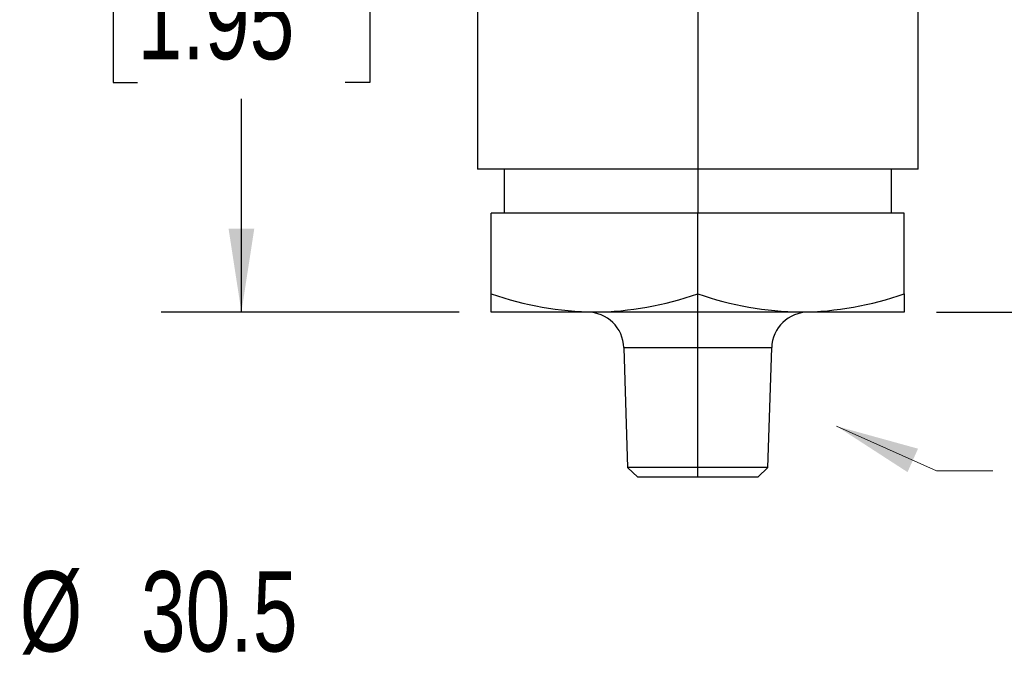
# Model space of a CAD drawing. Header units: millimetres. Extents: x 0 to 489, y 0 to 378.
# Tile 2 of 26: x 54 to 122, y 99 to 144. Entities that reach past the tile are written whole.
import ezdxf

# ---------------------------------------------------------------- set-up
doc = ezdxf.new("R2010")
doc.units = ezdxf.units.MM
doc.header["$LTSCALE"] = 1.75
doc.linetypes.add('CENTERX2', pattern=[20.32, 12.7, -2.54, 2.54, -2.54])
doc.layers.add('DIMENSIONS', color=140, linetype='Continuous', lineweight=25)
doc.layers.add('TEXT', color=140, linetype='Continuous', lineweight=25)
doc.styles.add('SLDTEXTSTYLE2', font='TXT', dxfattribs={"width": 0.75})
doc.dimstyles.new('SLDDIMSTYLE1', dxfattribs={"dimtxt": 5.55625, "dimasz": 5.7785, "dimexe": 0, "dimexo": 0.0625, "dimgap": 1.389063, "dimtad": 0, "dimtih": 1, "dimtoh": 1, "dimdec": 1, "dimrnd": 1e-09, "dimzin": 12, "dimdsep": 46, "dimtxsty": 'SLDTEXTSTYLE2', "dimsah": 1, "dimcen": 0, "dimadec": 0, "dimazin": 3, "dimtfac": 1, "dimtdec": 1, "dimtofl": 0, "dimtmove": 0, "dimatfit": 3, "dimfxl": 0, "dimfrac": 2, "dimtolj": 1, "dimtzin": 12, "dimarcsym": 0})
doc.dimstyles.new('SLDDIMSTYLE3', dxfattribs={"dimtxt": 5.55625, "dimasz": 5.7785, "dimexe": 0, "dimexo": 0.0625, "dimgap": 1.389063, "dimtad": 0, "dimtih": 1, "dimtoh": 1, "dimdec": 1, "dimrnd": 1e-09, "dimzin": 12, "dimdsep": 46, "dimtxsty": 'SLDTEXTSTYLE2', "dimsah": 1, "dimcen": 0.09, "dimadec": 0, "dimazin": 3, "dimtfac": 1, "dimtdec": 1, "dimtofl": 0, "dimtmove": 0, "dimatfit": 3, "dimfxl": 0, "dimfrac": 2, "dimtolj": 1, "dimtzin": 12, "dimarcsym": 0})

# ---------------------------------------------------------------- blocks, each defined once
blk = doc.blocks.new('_D_1')
at = {"layer": 'DIMENSIONS'}
for p, q in [((58.213, 97.375), (56.52, 97.375)), ((56.52, 97.375), (56.52, 88.554)), ((72.582, 97.375), (74.275, 97.375)), ((74.275, 97.375), (74.275, 88.554)), ((84.2, 97.375), (76.772, 97.375)), ((90.156, 91.419), (84.2, 97.375)), ((56.52, 88.554), (58.213, 88.554)), ((74.275, 88.554), (72.582, 88.554))]:
    blk.add_line(p, q, dxfattribs=at)
blk.add_solid([(90.156, 91.419), (86.698, 96.133), (85.441, 94.876)], dxfattribs=at)
at = {"layer": 'DIMENSIONS', "char_height": 5.5562, "attachment_point": 1, "style": 'SLDTEXTSTYLE2'}
for s, insert in [('%%c', (54.023, 105.666)), ('30.5', (62.403, 105.666)), ('1.20', (58.213, 95.716))]:
    blk.add_mtext(s, dxfattribs=dict(at, insert=insert))
blk = doc.blocks.new('_D_2')
at = {"layer": 'DIMENSIONS'}
for p, q in [((112.654, 178.22), (139.228, 178.22)), ((133.672, 178.22), (133.672, 160.906)), ((126.487, 150.872), (124.795, 150.872)), ((124.795, 150.872), (124.795, 142.052)), ((140.857, 150.872), (142.549, 150.872)), ((142.549, 150.872), (142.549, 142.052)), ((124.795, 142.052), (126.487, 142.052)), ((142.549, 142.052), (140.857, 142.052)), ((133.672, 123.61), (133.672, 140.923)), ((117.442, 123.61), (139.228, 123.61))]:
    blk.add_line(p, q, dxfattribs=at)
for points in [[(133.672, 178.22), (132.783, 172.441), (134.561, 172.441)], [(133.672, 123.61), (134.561, 129.388), (132.783, 129.388)]]:
    blk.add_solid(points, dxfattribs=at)
at = {"layer": 'DIMENSIONS', "char_height": 5.5562, "attachment_point": 1, "style": 'SLDTEXTSTYLE2'}
for s, insert in [('54.6', (126.487, 159.163)), ('2.15', (126.487, 149.214))]:
    blk.add_mtext(s, dxfattribs=dict(at, insert=insert))
blk = doc.blocks.new('_D_4')
at = {"layer": 'DIMENSIONS'}
for p, q in [((84.836, 173.14), (63.806, 173.14)), ((69.362, 173.14), (69.362, 158.366)), ((62.178, 148.332), (60.485, 148.332)), ((60.485, 148.332), (60.485, 139.512)), ((76.547, 148.332), (78.24, 148.332)), ((78.24, 148.332), (78.24, 139.512)), ((60.485, 139.512), (62.178, 139.512)), ((78.24, 139.512), (76.547, 139.512)), ((69.362, 123.61), (69.362, 138.383)), ((84.422, 123.61), (63.806, 123.61))]:
    blk.add_line(p, q, dxfattribs=at)
for points in [[(69.362, 173.14), (68.473, 167.361), (70.251, 167.361)], [(69.362, 123.61), (70.251, 129.388), (68.473, 129.388)]]:
    blk.add_solid(points, dxfattribs=at)
at = {"layer": 'DIMENSIONS', "char_height": 5.5562, "attachment_point": 1, "style": 'SLDTEXTSTYLE2'}
for s, insert in [('49.5', (62.178, 156.623)), ('1.95', (62.178, 146.674))]:
    blk.add_mtext(s, dxfattribs=dict(at, insert=insert))

msp = doc.modelspace()

# ---------------------------------------------------------------- linework, layer by layer
for p, q in [((85.692, 159.891), (85.692, 133.516)), ((100.932, 159.891), (100.932, 133.516)), ((116.172, 133.516), (116.172, 159.891)), ((100.932, 133.516), (85.692, 133.516)), ((87.534, 133.516), (87.534, 130.468)), ((116.172, 133.516), (100.932, 133.516)), ((100.932, 133.516), (100.932, 130.468)), ((114.331, 130.468), (114.331, 133.516)), ((86.645, 124.886), (86.645, 130.468)), ((100.932, 130.468), (86.645, 130.468)), ((100.932, 124.886), (100.932, 130.468)), ((115.22, 130.468), (100.932, 130.468)), ((115.22, 124.886), (115.22, 130.468)), ((86.645, 123.61), (86.645, 124.886)), ((100.932, 123.61), (100.932, 124.886)), ((115.22, 124.886), (115.22, 123.61)), ((93.788, 123.61), (86.645, 123.61)), ((100.932, 123.61), (93.788, 123.61)), ((108.076, 123.61), (100.932, 123.61)), ((100.932, 121.149), (100.932, 123.61)), ((115.22, 123.61), (108.076, 123.61)), ((95.82, 121.149), (96.079, 112.858)), ((100.932, 121.149), (95.82, 121.149)), ((100.932, 112.858), (100.932, 121.149)), ((106.044, 121.149), (100.932, 121.149)), ((105.786, 112.858), (106.044, 121.149)), ((96.079, 112.858), (96.778, 112.18)), ((100.932, 112.858), (96.079, 112.858)), ((105.786, 112.858), (100.932, 112.858)), ((100.932, 112.18), (100.932, 112.858)), ((105.086, 112.18), (105.786, 112.858)), ((100.932, 112.18), (96.778, 112.18)), ((105.086, 112.18), (100.932, 112.18))]:
    msp.add_line(p, q)
for centre, radius, start, end in [((94.146, 146.243), 22.636, 250.6481, 269.09574), ((93.454, 146.114), 22.507, 270.85061, 289.40554), ((108.433, 146.243), 22.636, 250.6481, 269.09574), ((107.742, 146.114), 22.507, 270.85061, 289.40554), ((93.281, 121.07), 2.54, 1.78817, 90), ((108.583, 121.07), 2.54, 90, 178.21183)]:
    msp.add_arc(centre, radius, start, end)
at = {"color": 7, "linetype": 'Continuous', "lineweight": 0}
msp.add_solid([(110.535, 115.713), (115.441, 112.532), (116.17, 114.154)], dxfattribs=at)
at = {"layer": 'TEXT', "linetype": 'CENTERX2', "lineweight": 18, "flags": 128}
msp.add_lwpolyline([(121.333, 112.61), (117.436, 112.61), (110.535, 115.713)], dxfattribs=at)

# ---------------------------------------------------------------- dimensions: what is measured, and where the dimension line sits
at = {"layer": 'DIMENSIONS'}
for base, p1, p2, picture, middle in [((133.672, 178.22), (115.22, 123.61), (110.432, 178.22), '_D_2', (133.672, 150.915)), ((69.362, 123.61), (87.059, 173.14), (86.645, 123.61), '_D_4', (69.362, 148.375))]:
    dim = msp.add_linear_dim(base=base, p1=p1, p2=p2, angle=90, dimstyle='SLDDIMSTYLE3', dxfattribs=at)
    dim.commit()
    dim.dimension.update_dxf_attribs({"geometry": picture, "text_midpoint": middle, "dimtype": 160})
dim = msp.add_diameter_dim_2p(p1=(111.708, 69.866), p2=(90.156, 91.419), dimstyle='SLDDIMSTYLE1', dxfattribs=at)
dim.commit()
dim.dimension.update_dxf_attribs({"geometry": '_D_1', "text_midpoint": (65.397, 97.375), "dimtype": 163})

doc.saveas('drawing.dxf')
